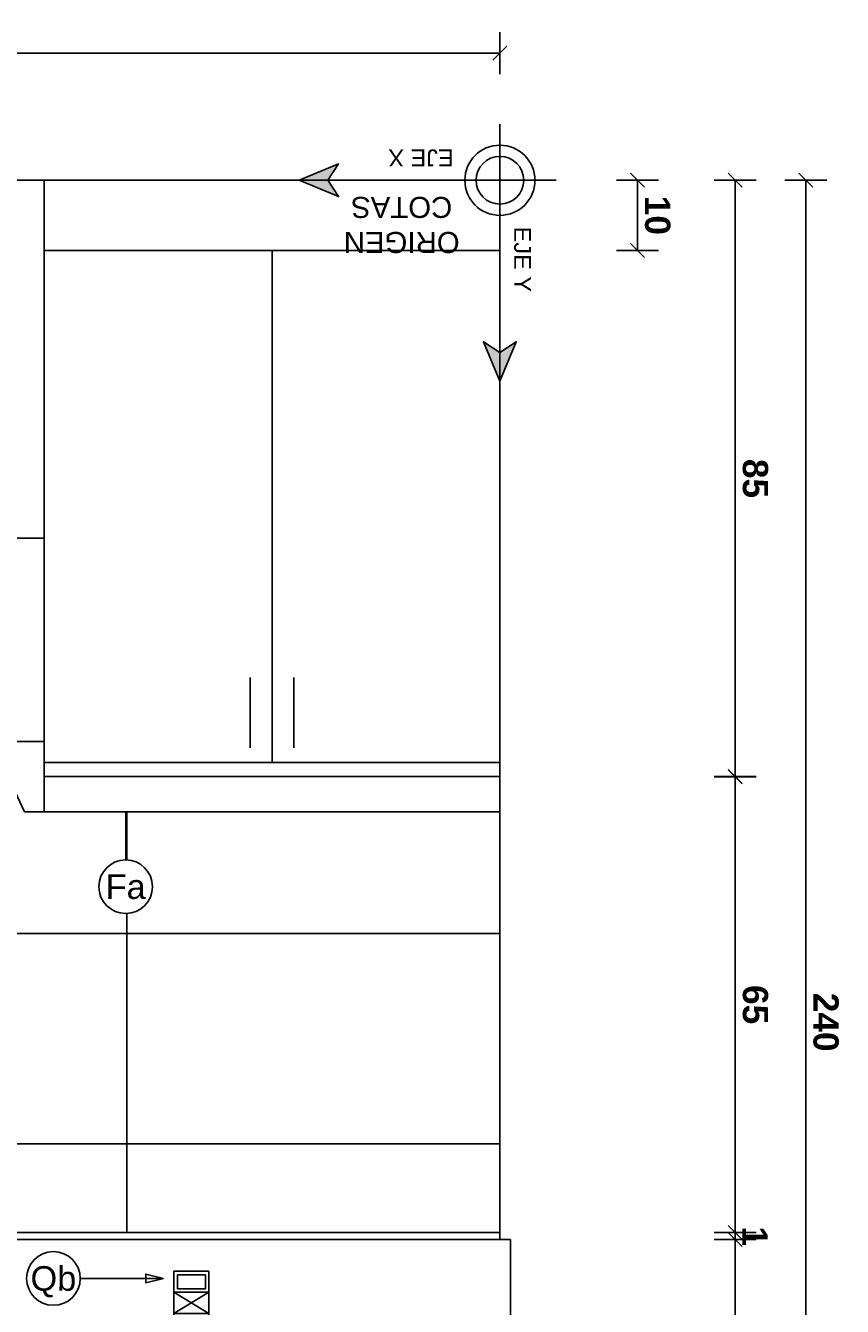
# Model space of a CAD drawing. Extents: x 1 to 126, y -14 to 17.
# Tile 14 of 131: x 26.51 to 27.68, y -5.7 to -3.87. Entities that reach past the tile are written whole.
import ezdxf
from ezdxf.enums import TextEntityAlignment as Align

# ---------------------------------------------------------------- set-up
doc = ezdxf.new("R2010")
doc.units = 0
doc.set_wipeout_variables(frame=1)
doc.header["$PDMODE"] = 3
doc.linetypes.add('HIDDEN2', pattern=[0.1875, 0.125, -0.0625])
for name, color, linetype in [('A-ALBA-0', 9, 'Continuous'), ('A-ALBA-1', 1, 'Continuous'), ('A-ANNO-SIMB @ 20', 2, 'Continuous'), ('A-ANNO-SIMB-AXIS @ 20', 1, 'Continuous'), ('A-ANOT-COTA-ACUM', 1, 'Continuous'), ('A-ANOT-COTA-PARC', 1, 'Continuous'), ('E-ELEC', 1, 'Continuous')]:
    doc.layers.add(name, color=color, linetype=linetype)
doc.layers.add('A-ALBA-4', color=2, linetype='Continuous', lineweight=25)
doc.styles.add('BIS-ANOT', font='swiss.ttf')
doc.styles.add('BIS-COTA', font='swissb.ttf')
doc.styles.add('BIS-COTA-ACUM', font='swissi.ttf', dxfattribs={"oblique": 20})
doc.styles.add('E5-10', font='micross.ttf', dxfattribs={"height": 0.015})
doc.styles.add('E5-100', font='micross.ttf')
doc.dimstyles.new('BIS-COTA-ACUM', dxfattribs={"dimscale": 0.9, "dimtxt": 0.0016, "dimasz": 0.001, "dimexe": 0.0035, "dimexo": 0, "dimgap": 0.0005, "dimtad": 1, "dimdec": 1, "dimlfac": 100, "dimrnd": 1, "dimzin": 9, "dimdsep": 46, "dimtxsty": 'BIS-COTA-ACUM', "dimblk1": 'MARK1', "dimblk2": 'MARK2', "dimsah": 1, "dimcen": 0, "dimclrd": 1, "dimclre": 256, "dimclrt": 256, "dimaunit": 1, "dimadec": 0, "dimazin": 0, "dimtfac": 1, "dimtdec": 1, "dimtix": 1, "dimtmove": 2, "dimatfit": 3, "dimldrblk": 'MARK1', "dimfxl": 1, "dimtolj": 1, "dimarcsym": 1})
doc.dimstyles.new('BIS-COTA-PARC', dxfattribs={"dimscale": 0, "dimtxt": 0.0018, "dimasz": 0.001, "dimexe": 0.0015, "dimexo": 0, "dimgap": 0.0005, "dimtad": 1, "dimdec": 0, "dimlfac": 100, "dimzin": 9, "dimdsep": 46, "dimtxsty": 'BIS-COTA', "dimblk": 'OBLIQUE', "dimcen": 2.5, "dimclrd": 256, "dimclre": 251, "dimclrt": 2, "dimadec": 1, "dimazin": 2, "dimtfac": 1, "dimtdec": 0, "dimtix": 1, "dimtmove": 2, "dimatfit": 3, "dimldrblk": 'DOT', "dimfxl": 0.0015, "dimfxlon": 1, "dimtolj": 1, "dimtzin": 0, "dimarcsym": 0})
pattern_1 = [(315, (23.78585723, 93.22024556), (8.838834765e-05, 8.838834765e-05), [])]

# ---------------------------------------------------------------- blocks, each defined once
blk = doc.blocks.new('*U57')
blk.add_lwpolyline([(0, -0.007846), (-0.000312, -0.006596), (0.000313, -0.006596)], close=True)
blk.add_wipeout([(0, -0.001913), (0.000299, -0.00189), (0.000591, -0.00182), (0.000869, -0.001705), (0.001125, -0.001548), (0.001353, -0.001353), (0.001548, -0.001125), (0.001705, -0.000869), (0.00182, -0.000591), (0.00189, -0.000299), (0.001913, 0), (0.00189, 0.000299), (0.00182, 0.000591), (0.001705, 0.000869), (0.001548, 0.001125), (0.001353, 0.001353), (0.001125, 0.001548), (0.000869, 0.001705), (0.000591, 0.00182), (0.000299, 0.00189), (0, 0.001913), (-0.000299, 0.00189), (-0.000591, 0.00182), (-0.000869, 0.001705), (-0.001125, 0.001548), (-0.001353, 0.001353), (-0.001548, 0.001125), (-0.001705, 0.000869), (-0.00182, 0.000591), (-0.00189, 0.000299), (-0.001913, 0), (-0.00189, -0.000299), (-0.00182, -0.000591), (-0.001705, -0.000869), (-0.001548, -0.001125), (-0.001353, -0.001353), (-0.001125, -0.001548), (-0.000869, -0.001705), (-0.000591, -0.00182), (-0.000299, -0.00189)])
at = {"linetype": 'Continuous'}
blk.add_line((0, -0.007846), (0, -0.001913), dxfattribs=at)
blk.add_circle((0, 0), 0.001913)
at = {"color": 1, "linetype": 'Continuous', "style": 'E5-100'}
blk.add_attdef('LETRA', text='', height=0.00175, dxfattribs=at).set_placement((0, 0), align=Align.MIDDLE_CENTER)
blk = doc.blocks.new('EL-LLAME BIPOLAR-MODULO CIEGO-3 EN LINEA')
at = {"linetype": 'ByBlock'}
blk.add_wipeout([(-5.2727, 125.6181), (-5.2727, 125.5381), (-5.1527, 125.5381), (-5.1527, 125.6181)], dxfattribs=at)
h = blk.add_hatch(dxfattribs=at)
h.set_pattern_fill('ANSI31', color=8, scale=0.001, angle=-90, style=0)
h.set_pattern_definition([(315, (23.77283519, 93.22024556), (8.838834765e-05, 8.838834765e-05), [])])
edge = h.paths.add_edge_path()
edge.add_arc((-5.1827, 125.5911), 0.00321, 90, 450)
h = blk.add_hatch(dxfattribs=at)
h.set_pattern_fill('ANSI31', color=8, scale=0.001, angle=-90, style=0)
h.set_pattern_definition(pattern_1)
edge = h.paths.add_edge_path()
edge.add_arc((-5.1827, 125.5781), 0.00321, 90, 450)
h = blk.add_hatch(dxfattribs=at)
h.set_pattern_fill('ANSI31', color=8, scale=0.001, angle=-90, style=0)
h.set_pattern_definition(pattern_1)
edge = h.paths.add_edge_path()
edge.add_arc((-5.1827, 125.5651), 0.00321, 90, 450)
for p, q in [((-5.2277, 125.6031), (-5.1977, 125.5531)), ((-5.1977, 125.6031), (-5.2277, 125.5531))]:
    blk.add_line(p, q, dxfattribs=at)
for points in [[(-5.2577, 125.6031), (-5.2577, 125.5531), (-5.2277, 125.5531), (-5.2277, 125.6031)], [(-5.2277, 125.6031), (-5.2277, 125.5531), (-5.1977, 125.5531), (-5.1977, 125.6031)], [(-5.1977, 125.6031), (-5.1977, 125.5531), (-5.1677, 125.5531), (-5.1677, 125.6031)], [(-5.2527, 125.598), (-5.2527, 125.5582), (-5.2328, 125.5582), (-5.2328, 125.598)]]:
    blk.add_lwpolyline(points, close=True, dxfattribs=at)
for centre in [(-5.1827, 125.5911), (-5.1827, 125.5781), (-5.1827, 125.5651)]:
    blk.add_circle(centre, 0.00321, dxfattribs=at)
blk = doc.blocks.new('*U62')
blk.add_lwpolyline([(0.007846, 0), (0.006596, -0.000312), (0.006596, 0.000313)], close=True)
blk.add_wipeout([(0, -0.001913), (0.000299, -0.00189), (0.000591, -0.00182), (0.000869, -0.001705), (0.001125, -0.001548), (0.001353, -0.001353), (0.001548, -0.001125), (0.001705, -0.000869), (0.00182, -0.000591), (0.00189, -0.000299), (0.001913, 0), (0.00189, 0.000299), (0.00182, 0.000591), (0.001705, 0.000869), (0.001548, 0.001125), (0.001353, 0.001353), (0.001125, 0.001548), (0.000869, 0.001705), (0.000591, 0.00182), (0.000299, 0.00189), (0, 0.001913), (-0.000299, 0.00189), (-0.000591, 0.00182), (-0.000869, 0.001705), (-0.001125, 0.001548), (-0.001353, 0.001353), (-0.001548, 0.001125), (-0.001705, 0.000869), (-0.00182, 0.000591), (-0.00189, 0.000299), (-0.001913, 0), (-0.00189, -0.000299), (-0.00182, -0.000591), (-0.001705, -0.000869), (-0.001548, -0.001125), (-0.001353, -0.001353), (-0.001125, -0.001548), (-0.000869, -0.001705), (-0.000591, -0.00182), (-0.000299, -0.00189)])
at = {"linetype": 'Continuous'}
blk.add_line((0.007846, 0), (0.001913, 0), dxfattribs=at)
blk.add_circle((0, 0), 0.001913)
at = {"color": 1, "linetype": 'Continuous', "style": 'E5-100'}
blk.add_attdef('LETRA', text='', height=0.00175, dxfattribs=at).set_placement((0, 0), align=Align.MIDDLE_CENTER)
blk = doc.blocks.new('_Oblique')
at = {"color": 0, "lineweight": -2}
blk.add_line((-0.5, -0.5), (0.5, 0.5), dxfattribs=at)
blk = doc.blocks.new('*D319')
at = {"layer": 'A-ANOT-COTA-PARC', "color": 251, "lineweight": -2, "transparency": 16777216}
for p, q in [((25.1907, -3.9427), (25.1907, -3.8827)), ((27.1907, -3.9427), (27.1907, -3.8827))]:
    blk.add_line(p, q, dxfattribs=at)
at = {"layer": 'A-ANOT-COTA-PARC', "lineweight": -2, "transparency": 16777216}
blk.add_line((27.1907, -3.9127), (25.1907, -3.9127), dxfattribs=at)
at = {"layer": 'Defpoints', "color": 0, "transparency": 16777216}
for p in [(25.1907, -3.9127), (25.1907, -4.0939), (27.1907, -4.0939)]:
    blk.add_point(p, dxfattribs=at)
at = {"layer": 'A-ANOT-COTA-PARC', "lineweight": -2, "transparency": 16777216, "xscale": 0.02, "yscale": 0.02, "zscale": 0.02, "rotation": 180}
blk.add_blockref('_Oblique', (25.1907, -3.9127), dxfattribs=at)
at = {"layer": 'A-ANOT-COTA-PARC', "lineweight": -2, "transparency": 16777216, "xscale": 0.02, "yscale": 0.02, "zscale": 0.02}
blk.add_blockref('_Oblique', (27.1907, -3.9127), dxfattribs=at)
at = {"layer": 'A-ANOT-COTA-PARC', "color": 2, "transparency": 16777216, "insert": (26.1907, -3.9412), "char_height": 0.036, "attachment_point": 5, "rotation": 180, "style": 'BIS-COTA'}
blk.add_mtext('\\A1;200', dxfattribs=at)
blk = doc.blocks.new('_Dot')
at = {"color": 0, "linetype": 'ByBlock', "lineweight": -2}
blk.add_line((-0.5, 0), (-1, 0), dxfattribs=at)
at = {"color": 0, "linetype": 'ByBlock', "const_width": 0.5}
blk.add_lwpolyline([(-0.25, 0, 1), (0.25, 0, 1)], format="xyb", close=True, dxfattribs=at)
blk = doc.blocks.new('*D321')
at = {"layer": 'A-ANOT-COTA-ACUM', "lineweight": -2, "transparency": 16777216}
blk.add_line((25.5657, -4.4939), (25.4213, -4.4939), dxfattribs=at)
at = {"layer": 'Defpoints', "color": 0, "transparency": 16777216}
for p in [(27.3007, 1.8885), (25.4905, -4.4939), (25.5657, -4.4939)]:
    blk.add_point(p, dxfattribs=at)
at = {"layer": 'A-ANOT-COTA-ACUM', "transparency": 16777216, "insert": (25.4509, -4.5204), "char_height": 0.032, "attachment_point": 5, "rotation": 180, "style": 'BIS-COTA-ACUM'}
blk.add_mtext('\\A1;40', dxfattribs=at)
blk = doc.blocks.new('MARK1')
at = {"color": 0}
for p, q in [((1, 0), (-1, 0)), ((0, 1.5), (0, -1.5))]:
    blk.add_line(p, q, dxfattribs=at)
blk.add_lwpolyline([(0.5, 0.5), (-0.5, -0.5)], dxfattribs=at)
blk = doc.blocks.new('MARK2')
at = {"color": 0}
for p, q in [((1, 0), (-1, 0)), ((0, 1.5), (0, -1.5))]:
    blk.add_line(p, q, dxfattribs=at)
blk.add_lwpolyline([(0.5, 0.5), (-0.5, -0.5)], dxfattribs=at)
blk = doc.blocks.new('*D552')
at = {"layer": 'A-ANOT-COTA-PARC', "color": 251, "lineweight": -2, "transparency": 16777216}
for p, q in [((27.357, -4.0939), (27.417, -4.0939)), ((27.357, -4.1939), (27.417, -4.1939))]:
    blk.add_line(p, q, dxfattribs=at)
at = {"layer": 'A-ANOT-COTA-PARC', "lineweight": -2, "transparency": 16777216}
blk.add_line((27.387, -4.0939), (27.387, -4.1939), dxfattribs=at)
at = {"layer": 'Defpoints', "color": 0, "transparency": 16777216}
for p in [(27.1907, -4.0939), (27.1907, -4.1939), (27.387, -4.1939)]:
    blk.add_point(p, dxfattribs=at)
at = {"layer": 'A-ANOT-COTA-PARC', "lineweight": -2, "transparency": 16777216, "xscale": 0.02, "yscale": 0.02, "zscale": 0.02}
for p, rotation in [((27.387, -4.0939), 90), ((27.387, -4.1939), 270)]:
    blk.add_blockref('_Oblique', p, dxfattribs=dict(at, rotation=rotation))
at = {"layer": 'A-ANOT-COTA-PARC', "color": 2, "transparency": 16777216, "insert": (27.4155, -4.1439), "char_height": 0.036, "attachment_point": 5, "rotation": 270, "style": 'BIS-COTA'}
blk.add_mtext('\\A1;10', dxfattribs=at)
blk = doc.blocks.new('*D553')
at = {"layer": 'A-ANOT-COTA-PARC', "color": 251, "lineweight": -2, "transparency": 16777216}
for p, q in [((27.4964, -4.0939), (27.5564, -4.0939)), ((27.4964, -4.9439), (27.5564, -4.9439))]:
    blk.add_line(p, q, dxfattribs=at)
at = {"layer": 'A-ANOT-COTA-PARC', "lineweight": -2, "transparency": 16777216}
blk.add_line((27.5264, -4.0939), (27.5264, -4.9439), dxfattribs=at)
at = {"layer": 'Defpoints', "color": 0, "transparency": 16777216}
for p in [(27.1907, -4.0939), (27.1907, -4.9439), (27.5264, -4.9439)]:
    blk.add_point(p, dxfattribs=at)
at = {"layer": 'A-ANOT-COTA-PARC', "lineweight": -2, "transparency": 16777216, "xscale": 0.02, "yscale": 0.02, "zscale": 0.02}
for p, rotation in [((27.5264, -4.0939), 90), ((27.5264, -4.9439), 270)]:
    blk.add_blockref('_Oblique', p, dxfattribs=dict(at, rotation=rotation))
at = {"layer": 'A-ANOT-COTA-PARC', "color": 2, "transparency": 16777216, "insert": (27.5549, -4.5189), "char_height": 0.036, "attachment_point": 5, "rotation": 270, "style": 'BIS-COTA'}
blk.add_mtext('\\A1;85', dxfattribs=at)
blk = doc.blocks.new('*D554')
at = {"layer": 'A-ANOT-COTA-PARC', "color": 251, "lineweight": -2, "transparency": 16777216}
for p, q in [((27.4964, -4.944), (27.5564, -4.944)), ((27.4964, -5.5939), (27.5564, -5.5939))]:
    blk.add_line(p, q, dxfattribs=at)
at = {"layer": 'A-ANOT-COTA-PARC', "lineweight": -2, "transparency": 16777216}
blk.add_line((27.5264, -4.944), (27.5264, -5.5939), dxfattribs=at)
at = {"layer": 'Defpoints', "color": 0, "transparency": 16777216}
for p in [(27.1907, -4.944), (27.1907, -5.5939), (27.5264, -5.5939)]:
    blk.add_point(p, dxfattribs=at)
at = {"layer": 'A-ANOT-COTA-PARC', "lineweight": -2, "transparency": 16777216, "xscale": 0.02, "yscale": 0.02, "zscale": 0.02}
for p, rotation in [((27.5264, -4.944), 90), ((27.5264, -5.5939), 270)]:
    blk.add_blockref('_Oblique', p, dxfattribs=dict(at, rotation=rotation))
at = {"layer": 'A-ANOT-COTA-PARC', "color": 2, "transparency": 16777216, "insert": (27.5549, -5.2689), "char_height": 0.036, "attachment_point": 5, "rotation": 270, "style": 'BIS-COTA'}
blk.add_mtext('\\A1;65', dxfattribs=at)
blk = doc.blocks.new('*D555')
at = {"layer": 'A-ANOT-COTA-PARC', "lineweight": -2, "transparency": 16777216}
for p, q in [((27.5264, -5.5939), (27.5264, -5.5739)), ((27.5264, -5.5939), (27.5264, -5.6039)), ((27.5264, -5.6039), (27.5264, -5.6239))]:
    blk.add_line(p, q, dxfattribs=at)
at = {"layer": 'A-ANOT-COTA-PARC', "color": 251, "lineweight": -2, "transparency": 16777216}
for p, q in [((27.4964, -5.5939), (27.5564, -5.5939)), ((27.4964, -5.6039), (27.5564, -5.6039))]:
    blk.add_line(p, q, dxfattribs=at)
at = {"layer": 'Defpoints', "color": 0, "transparency": 16777216}
for p in [(27.1907, -5.5939), (27.1907, -5.6039), (27.5264, -5.6039)]:
    blk.add_point(p, dxfattribs=at)
at = {"layer": 'A-ANOT-COTA-PARC', "lineweight": -2, "transparency": 16777216, "xscale": 0.02, "yscale": 0.02, "zscale": 0.02}
for p, rotation in [((27.5264, -5.5939), 270), ((27.5264, -5.6039), 90)]:
    blk.add_blockref('_Oblique', p, dxfattribs=dict(at, rotation=rotation))
at = {"layer": 'A-ANOT-COTA-PARC', "color": 2, "transparency": 16777216, "insert": (27.5544, -5.5989), "char_height": 0.036, "attachment_point": 5, "rotation": 270, "style": 'BIS-COTA'}
blk.add_mtext('\\A1;1', dxfattribs=at)
blk = doc.blocks.new('*D556')
at = {"layer": 'A-ANOT-COTA-PARC', "color": 251, "lineweight": -2, "transparency": 16777216}
for p, q in [((27.4964, -5.6039), (27.5564, -5.6039)), ((27.4964, -6.4939), (27.5564, -6.4939))]:
    blk.add_line(p, q, dxfattribs=at)
at = {"layer": 'A-ANOT-COTA-PARC', "lineweight": -2, "transparency": 16777216}
blk.add_line((27.5264, -5.6039), (27.5264, -6.4939), dxfattribs=at)
at = {"layer": 'Defpoints', "color": 0, "transparency": 16777216}
for p in [(27.2057, -5.6039), (27.2057, -6.4939), (27.5264, -6.4939)]:
    blk.add_point(p, dxfattribs=at)
at = {"layer": 'A-ANOT-COTA-PARC', "lineweight": -2, "transparency": 16777216, "xscale": 0.02, "yscale": 0.02, "zscale": 0.02}
for p, rotation in [((27.5264, -5.6039), 90), ((27.5264, -6.4939), 270)]:
    blk.add_blockref('_Oblique', p, dxfattribs=dict(at, rotation=rotation))
at = {"layer": 'A-ANOT-COTA-PARC', "color": 2, "transparency": 16777216, "insert": (27.5549, -6.0489), "char_height": 0.036, "attachment_point": 5, "rotation": 270, "style": 'BIS-COTA'}
blk.add_mtext('\\A1;89', dxfattribs=at)
blk = doc.blocks.new('*D557')
at = {"layer": 'A-ANOT-COTA-PARC', "color": 251, "lineweight": -2, "transparency": 16777216}
for p, q in [((27.5971, -4.0939), (27.6571, -4.0939)), ((27.5971, -6.4939), (27.6571, -6.4939))]:
    blk.add_line(p, q, dxfattribs=at)
at = {"layer": 'A-ANOT-COTA-PARC', "lineweight": -2, "transparency": 16777216}
blk.add_line((27.6271, -6.4939), (27.6271, -4.0939), dxfattribs=at)
at = {"layer": 'Defpoints', "color": 0, "transparency": 16777216}
for p in [(27.1907, -4.0939), (27.6271, -4.0939), (27.2057, -6.4939)]:
    blk.add_point(p, dxfattribs=at)
at = {"layer": 'A-ANOT-COTA-PARC', "lineweight": -2, "transparency": 16777216, "xscale": 0.02, "yscale": 0.02, "zscale": 0.02}
for p, rotation in [((27.6271, -4.0939), 90), ((27.6271, -6.4939), 270)]:
    blk.add_blockref('_Oblique', p, dxfattribs=dict(at, rotation=rotation))
at = {"layer": 'A-ANOT-COTA-PARC', "color": 2, "transparency": 16777216, "insert": (27.6556, -5.2939), "char_height": 0.036, "attachment_point": 5, "rotation": 270, "style": 'BIS-COTA'}
blk.add_mtext('\\A1;240', dxfattribs=at)
blk = doc.blocks.new('A-ANNO-NOM-2')
blk.add_wipeout([(0, -0.001913), (0.000299, -0.00189), (0.000591, -0.00182), (0.000869, -0.001705), (0.001125, -0.001548), (0.001353, -0.001353), (0.001548, -0.001125), (0.001705, -0.000869), (0.00182, -0.000591), (0.00189, -0.000299), (0.001913, 0), (0.00189, 0.000299), (0.00182, 0.000591), (0.001705, 0.000869), (0.001548, 0.001125), (0.001353, 0.001353), (0.001125, 0.001548), (0.000869, 0.001705), (0.000591, 0.00182), (0.000299, 0.00189), (0, 0.001913), (-0.000299, 0.00189), (-0.000591, 0.00182), (-0.000869, 0.001705), (-0.001125, 0.001548), (-0.001353, 0.001353), (-0.001548, 0.001125), (-0.001705, 0.000869), (-0.00182, 0.000591), (-0.00189, 0.000299), (-0.001913, 0), (-0.00189, -0.000299), (-0.00182, -0.000591), (-0.001705, -0.000869), (-0.001548, -0.001125), (-0.001353, -0.001353), (-0.001125, -0.001548), (-0.000869, -0.001705), (-0.000591, -0.00182), (-0.000299, -0.00189)])
blk.add_lwpolyline([(0, -0.001913), (0.000299, -0.00189), (0.000591, -0.00182), (0.000869, -0.001705), (0.001125, -0.001548), (0.001353, -0.001353), (0.001548, -0.001125), (0.001705, -0.000869), (0.00182, -0.000591), (0.00189, -0.000299), (0.001913, 0), (0.00189, 0.000299), (0.00182, 0.000591), (0.001705, 0.000869), (0.001548, 0.001125), (0.001353, 0.001353), (0.001125, 0.001548), (0.000869, 0.001705), (0.000591, 0.00182), (0.000299, 0.00189), (0, 0.001913), (-0.000299, 0.00189), (-0.000591, 0.00182), (-0.000869, 0.001705), (-0.001125, 0.001548), (-0.001353, 0.001353), (-0.001548, 0.001125), (-0.001705, 0.000869), (-0.00182, 0.000591), (-0.00189, 0.000299), (-0.001913, 0), (-0.00189, -0.000299), (-0.00182, -0.000591), (-0.001705, -0.000869), (-0.001548, -0.001125), (-0.001353, -0.001353), (-0.001125, -0.001548), (-0.000869, -0.001705), (-0.000591, -0.00182), (-0.000299, -0.00189)], close=True)
at = {"color": 1, "linetype": 'Continuous', "style": 'E5-100'}
blk.add_attdef('LETRA', text='', height=0.00175, dxfattribs=at).set_placement((0, 0), align=Align.MIDDLE_CENTER)
blk = doc.blocks.new('CCA-EQUI2-FA 2')
blk.add_wipeout([(2, 0), (0, 0), (0, 0.9), (0.6779, 0.9), (0.698, 0.8573), (1.202, 0.8573), (1.2221, 0.9), (1.8527, 0.9), (1.8527, 0.9), (1.8527, 0.9), (1.8527, 0.9), (1.8556, 0.9), (1.8585, 0.9), (1.8608, 0.9), (1.8637, 0.9), (1.8658, 0.9), (1.8675, 0.9), (1.8695, 0.9), (1.8717, 0.9), (1.8861, 0.9), (1.8968, 0.9), (1.9037, 0.9), (1.9105, 0.9), (1.917, 0.9), (1.9211, 0.9), (1.9276, 0.9), (1.9276, 0.9), (1.9491, 0.9), (1.9491, 0.9), (1.9871, 0.9), (1.9871, 0.9), (2, 0.9)])
for p, q in [((0.325, 0.83), (0.325, 0.1)), ((1.625, 0.83), (1.625, 0.1)), ((0.2938, 0.8089), (0.2938, 0.7089)), ((0.3562, 0.8089), (0.3562, 0.7089)), ((1.5938, 0.8089), (1.5938, 0.7089)), ((1.6562, 0.8089), (1.6562, 0.7089)), ((1.25, 0.8), (0.65, 0.8)), ((1.2188, 0.4571), (1.2188, 0.3571))]:
    blk.add_line(p, q)
for points in [[(0.65, 0.9), (0.65, 0.85), (0, 0.85), (0, 0.9)], [(0.65, 0.85), (0.65, 0.83), (0, 0.83), (0, 0.85)], [(2, 0.85), (2, 0.83), (1.25, 0.83), (1.25, 0.85)], [(0.65, 0.1), (0.65, 0.83), (0, 0.83), (0, 0.1)], [(1.25, 0.1), (1.25, 0.83), (2, 0.83), (2, 0.1)], [(1.25, 0), (0.65, 0), (0.65, 0.51), (1.25, 0.51)], [(0.65, 0), (0.65, 0.1), (0, 0.1), (0, 0)], [(1.25, 0), (1.25, 0.1), (2, 0.1), (2, 0)]]:
    blk.add_lwpolyline(points, close=True)
for points in [[(0.65, 0.05), (0.65, 0.9), (0.6779, 0.9), (0.698, 0.8573), (1.202, 0.8573), (1.2221, 0.9), (1.25, 0.9), (1.25, 0.05)], [(1.9871, 0.9), (2, 0.9), (2, 0.85), (1.25, 0.85), (1.25, 0.9), (1.8527, 0.9)]]:
    blk.add_lwpolyline(points)
at = {"linetype": 'HIDDEN2', "ltscale": 0.25}
blk.add_lwpolyline([(1.8745, 0.83), (1.8745, 0.59, -0.414214), (1.8545, 0.57), (1.3955, 0.57, -0.414214), (1.3755, 0.59), (1.3755, 0.83)], format="xyb", dxfattribs=at)
blk.add_circle((0.95, 0.7462), 0.035)
blk = doc.blocks.new('A-ANNO-DET-EJE')
for points in [[(0, 0.014314), (-0.001164, 0.011511), (0, 0.012284), (0.001164, 0.011511)], [(0.014314, 0), (0.011511, 0.001164), (0.012284, 0), (0.011511, -0.001164)]]:
    blk.add_hatch(color=0).paths.add_polyline_path(points)
at = {"color": 0}
for p, q in [((0, -0.004), (0, 0.012284)), ((-0.004, 0), (0.012284, 0))]:
    blk.add_line(p, q, dxfattribs=at)
for points in [[(0, 0.014314), (-0.001164, 0.011511), (0, 0.012284), (0.001164, 0.011511)], [(0.014314, 0), (0.011511, 0.001164), (0.012284, 0), (0.011511, -0.001164)]]:
    blk.add_lwpolyline(points, close=True, dxfattribs=at)
at = {"color": 0, "ltscale": 1.5}
for radius in [0.0025, 0.0017]:
    blk.add_circle((0, 0), radius, dxfattribs=at)
at = {"color": 0, "insert": (-0.001, 0.0033), "char_height": 0.0012, "width": 0.01172766, "attachment_point": 7, "rotation": 90, "style": 'E5-10'}
blk.add_mtext('{\\fArial|b0|i0|c238|p34;EJE Y}', dxfattribs=at)
at = {"color": 0, "style": 'E5-10'}
for s, insert, char_height, width, attachment_point in [('{\\fArial|b0|i0|c238|p34;ORIGEN\\fArial|b0|i0|c0|p34;\\P\\fArial|b0|i0|c238|p34;COTAS}', (0.007005, 0.00317), 0.0015, 0.00985848, 5), ('{\\fArial|b0|i0|c238|p34;EJE X}', (0.0033, -0.001), 0.0012, 0.01172766, 1)]:
    blk.add_mtext(s, dxfattribs=dict(at, insert=insert, char_height=char_height, width=width, attachment_point=attachment_point))

msp = doc.modelspace()

# ---------------------------------------------------------------- hatches: boundary and pattern name
at = {"layer": 'A-ALBA-0'}
h = msp.add_hatch(dxfattribs=at)
h.set_pattern_fill('_USER', color=256, scale=0.3, pattern_type=0)
h.set_pattern_definition([(360, (25.45832, 35.0324), (3e-16, 0.3), [])])
h.paths.add_polyline_path([(27.1907, -4.9939), (25.1907, -4.9939), (25.1907, -5.5939), (27.1907, -5.5939)])
h.paths.add_polyline_path([(26.5407, -4.0939), (27.1907, -4.0939), (27.1907, -4.9239), (26.5407, -4.9239)])
edge = h.paths.add_edge_path()
edge.add_line((25.3107, -4.9239), (25.3107, -4.6839))
edge.add_arc((25.3307, -4.6839), 0.02, 90, 180, ccw=False)
edge.add_line((25.3307, -4.6639), (25.7897, -4.6639))
edge.add_arc((25.7897, -4.6839), 0.02, 0, 90, ccw=False)
edge.add_line((25.8097, -4.6839), (25.8097, -4.9239))
edge.add_line((25.8097, -4.9239), (25.9407, -4.9239))
edge.add_line((25.9407, -4.9239), (25.9407, -4.0939))
edge.add_line((25.9407, -4.0939), (25.1907, -4.0939))
edge.add_line((25.1907, -4.0939), (25.1907, -4.9239))
edge.add_line((25.1907, -4.9239), (25.3107, -4.9239))
h = msp.add_hatch(dxfattribs=at)
h.set_pattern_fill('_USER', color=256, scale=0.6, angle=90, pattern_type=0)
h.set_pattern_definition([(90, (25.4583, 35.0324), (-0.6, 7e-16), [])])
h.paths.add_polyline_path([(27.1907, -4.9939), (25.1907, -4.9939), (25.1907, -5.5939), (27.1907, -5.5939)])
h.paths.add_polyline_path([(26.5407, -4.0939), (27.1907, -4.0939), (27.1907, -4.9239), (26.5407, -4.9239)])
edge = h.paths.add_edge_path()
edge.add_line((25.8097, -4.6839), (25.8097, -4.9239))
edge.add_line((25.8097, -4.9239), (25.9407, -4.9239))
edge.add_line((25.9407, -4.9239), (25.9407, -4.0939))
edge.add_line((25.9407, -4.0939), (25.1907, -4.0939))
edge.add_line((25.1907, -4.0939), (25.1907, -4.9239))
edge.add_line((25.1907, -4.9239), (25.3107, -4.9239))
edge.add_line((25.3107, -4.9239), (25.3107, -4.6839))
edge.add_arc((25.3307, -4.6839), 0.02, 90, 180, ccw=False)
edge.add_line((25.3307, -4.6639), (25.7897, -4.6639))
edge.add_arc((25.7897, -4.6839), 0.02, 0, 90, ccw=False)

# ---------------------------------------------------------------- linework, layer by layer
at = {"layer": 'A-ALBA-1'}
for p, q in [((25.1907, -5.5939), (27.1907, -5.5939)), ((25.1907, -5.6039), (27.1907, -5.6039))]:
    msp.add_line(p, q, dxfattribs=at)
at = {"layer": 'A-ALBA-4'}
msp.add_lwpolyline([(27.2057, -7.1339), (25.1757, -7.1339), (25.1757, -5.6039), (25.1907, -5.6039), (25.1907, -4.0939), (27.1907, -4.0939), (27.1907, -5.6039), (27.2057, -5.6039)], close=True, dxfattribs=at)

# ---------------------------------------------------------------- dimensions: what is measured, and where the dimension line sits
at = {"layer": 'A-ANOT-COTA-ACUM'}
dim = msp.add_ordinate_dim(feature_location=(25.5657, -4.4939), offset=(-0.0752, 0), dtype=0, origin=(27.3007, 1.8885), text='40', dimstyle='BIS-COTA-ACUM', override={"dimscale": 0, "dimtix": 1, "dimtofl": 1, "dimtmove": 2, "dimatfit": 3}, dxfattribs=at)
dim.commit()
dim.dimension.update_dxf_attribs({"geometry": '*D321', "text_midpoint": (25.4509, -4.5204)})
at = {"layer": 'A-ANOT-COTA-PARC'}
for base, p1, p2, angle, picture, middle in [((25.1907, -3.9127), (27.1907, -4.0939), (25.1907, -4.0939), 180, '*D319', (26.1907, -3.9412)), ((27.387, -4.1939), (27.1907, -4.0939), (27.1907, -4.1939), 270, '*D552', (27.4155, -4.1439)), ((27.5264, -4.9439), (27.1907, -4.0939), (27.1907, -4.9439), 270, '*D553', (27.5549, -4.5189)), ((27.6271, -4.0939), (27.2057, -6.4939), (27.1907, -4.0939), 270, '*D557', (27.6556, -5.2939)), ((27.5264, -5.5939), (27.1907, -4.944), (27.1907, -5.5939), 270, '*D554', (27.5549, -5.2689)), ((27.5264, -5.6039), (27.1907, -5.5939), (27.1907, -5.6039), 270, '*D555', (27.5544, -5.5989)), ((27.5264, -6.4939), (27.2057, -5.6039), (27.2057, -6.4939), 270, '*D556', (27.5549, -6.0489))]:
    dim = msp.add_linear_dim(base=base, p1=p1, p2=p2, angle=angle, dimstyle='BIS-COTA-PARC', override={"dimscale": 0, "dimtix": 1, "dimtofl": 1, "dimtmove": 2, "dimatfit": 3}, dxfattribs=at)
    dim.commit()
    dim.dimension.update_dxf_attribs({"geometry": picture, "text_midpoint": middle})

# ---------------------------------------------------------------- next in the draw order: block references
at = {"layer": 'A-ANNO-SIMB @ 20', "linetype": 'Continuous'}
ref = msp.add_blockref('A-ANNO-NOM-2', (26.833, -4.5253), dxfattribs=dict(at, xscale=-20, yscale=20, zscale=20, rotation=180))
ref.add_attrib('LETRA', 'A', dxfattribs={"layer": '0', "color": 1, "linetype": 'Continuous', "height": 0.035, "rotation": 180, "style": 'BIS-ANOT'}).set_placement((26.833, -4.5253), align=Align.MIDDLE_CENTER)
ref = msp.add_blockref('*U57', (26.6569, -5.1008), dxfattribs=dict(at, xscale=-20, yscale=20, zscale=20, rotation=180))
ref.add_attrib('LETRA', 'Fa', dxfattribs={"layer": '0', "color": 1, "linetype": 'Continuous', "height": 0.035, "style": 'E5-100'}).set_placement((26.6569, -5.1008), align=Align.MIDDLE_CENTER)
at = {"layer": 'E-ELEC', "linetype": 'HIDDEN2', "rotation": 270.0000071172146}
msp.add_blockref('EL-LLAME BIPOLAR-MODULO CIEGO-3 EN LINEA', (-98.8274, -10.9067), dxfattribs=at)

# ---------------------------------------------------------------- next in the draw order: block references
at = {"layer": 'A-ALBA-1', "rotation": 179.9999999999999}
msp.add_blockref('CCA-EQUI2-FA 2', (27.1907, -4.0939), dxfattribs=at)
at = {"layer": 'A-ANNO-SIMB @ 20', "linetype": 'Continuous'}
ref = msp.add_blockref('*U62', (26.5538, -5.6592), dxfattribs=dict(at, xscale=-20, yscale=20, zscale=20, rotation=180))
ref.add_attrib('LETRA', 'Qb', dxfattribs={"layer": '0', "color": 1, "linetype": 'Continuous', "height": 0.035, "style": 'E5-100'}).set_placement((26.5538, -5.6592), align=Align.MIDDLE_CENTER)

# ---------------------------------------------------------------- next in the draw order: block references
at = {"layer": 'A-ANNO-SIMB-AXIS @ 20', "xscale": 20, "yscale": 20, "zscale": 20, "rotation": 179.9999999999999}
msp.add_blockref('A-ANNO-DET-EJE', (27.1907, -4.0939), dxfattribs=at)

doc.saveas('drawing.dxf')
